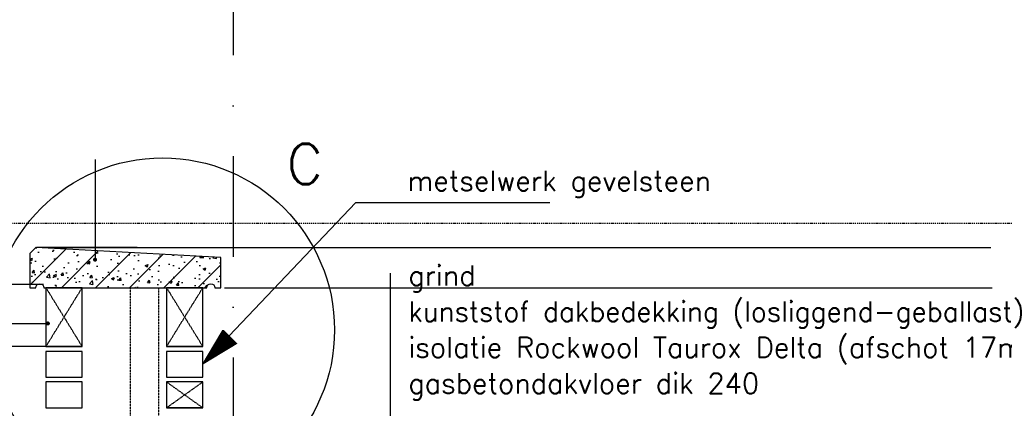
# Model space of a CAD drawing. Extents: x 145187 to 222247, y 87753 to 171871.
# Tile 16 of 36: x 152209 to 154656, y 99687 to 100652. Entities that reach past the tile are written whole.
import ezdxf

# ---------------------------------------------------------------- set-up
doc = ezdxf.new("R2010")
doc.units = 0
doc.header["$LTSCALE"] = 5
doc.header["$MEASUREMENT"] = 0
doc.header["$PDMODE"] = 3
doc.header["$PDSIZE"] = 0.1
for name, pattern in [('DASHDOT', [1, 0.5, -0.25, 0, -0.25]), ('DD1', [2.66667, 1.66667, -0.5, 0, -0.5]), ('HIDDEN', [0.375, 0.25, -0.125]), ('HIDDEN2', [0.1875, 0.125, -0.0625])]:
    doc.linetypes.add(name, pattern=pattern)
doc.layers.get('0').update_dxf_attribs({"linetype": 'CONTINUOUS'})
doc.layers.get('DEFPOINTS').update_dxf_attribs({"linetype": 'CONTINUOUS'})
for name, color, linetype in [('_DETAILNUMMERS', 4, 'CONTINUOUS'), ('_DETAILNUMMERSTEKST', 4, 'CONTINUOUS'), ('A--A26--_F--3-', 9, 'CONTINUOUS'), ('A--L21D1_BUITENWAND', 1, 'CONTINUOUS'), ('A--L21D4_BUITENWAND', 4, 'CONTINUOUS'), ('A--L21DC1_BUITENWAND', 1, 'HIDDEN'), ('A--L26--_F--3-', 7, 'CONTINUOUS'), ('A--L28DC1_KONSTRUKTIES', 1, 'HIDDEN2'), ('A--M$1A-_F123-', 1, 'CONTINUOUS'), ('A--T$1A-_F123_20', 1, 'CONTINUOUS'), ('A--T01A-25_TEKST', 2, 'CONTINUOUS'), ('STRAMIEN', 8, 'DD1')]:
    doc.layers.add(name, color=color, linetype=linetype)
doc.styles.add('HIEMSTRA', font='romans.shx')
doc.dimstyles.get("Standard").update_dxf_attribs({"dimscale": 50, "dimtxt": 2.5, "dimasz": 2, "dimexe": 0.3, "dimexo": 0.3, "dimgap": 2, "dimtad": 1, "dimdec": 0, "dimzin": 0, "dimdsep": 46, "dimtxsty": 'HIEMSTRA', "dimblk1": 'OBLIQUE', "dimblk2": 'OBLIQUE', "dimsah": 1, "dimcen": 0.09, "dimdle": 0.3, "dimclrd": 1, "dimclre": 1, "dimclrt": 2, "dimadec": 0, "dimazin": 0, "dimtfac": 1, "dimtdec": 4, "dimtix": 1, "dimtmove": 2, "dimatfit": 3, "dimldrblk": 'OBLIQUE', "dimfxl": 0, "dimtvp": 625, "dimtolj": 1, "dimtzin": 0, "dimarcsym": 0})

# ---------------------------------------------------------------- blocks, each defined once
blk = doc.blocks.new('BETONAFDEKKER')
at = {"layer": 'A--A26--_F--3-'}
h = blk.add_hatch(dxfattribs=at)
h.set_pattern_fill('ALFABET', color=9, scale=10, style=0, pattern_type=2)
h.set_pattern_definition([(45, (-109882.7, -99503.284), (-42.426407, 42.426407), []), (50, (-109882.7, -99503.284), (71.726018, -6.275213), [7.5, -82.5]), (355, (-109882.7, -99503.284), (-13.875133, 75.219213), [6, -66]), (100.4514, (-109876.72, -99503.81), (57.850938, 68.943954), [6.37402, -70.11421]), (46.1842, (-109882.7, -99483.28), (106.724105, -16.5519), [11.25, -123.75]), (96.6356, (-109873.8, -99484.66), (93.46627, 97.41179), [9.56103, -105.1713]), (351.1842, (-109882.7, -99483.28), (93.466195, 97.41186), [9, -99]), (21, (-109872.7, -99488.284), (59.690705, -40.26189), [7.5, -82.5]), (326, (-109872.7, -99488.284), (24.331533, 72.515005), [6, -66]), (71.4514, (-109867.724, -99491.64), (84.022263, 32.25305), [6.37402, -70.11421]), (37.5, (-109882.698, -99503.284), (1.2159855, 33.2893854), [0, -65.2, 0, -67, 0, -66.25]), (7.5, (-109882.698, -99503.284), (26.306954, 39.441171), [0, -38.2, 0, -63.7, 0, -25.25]), (327.5, (-109904.998, -99503.284), (53.3822436, -2.255487), [0, -25, 0, -78, 0, -103.5]), (317.5, (-109915, -99503.284), (58.318617, 10.010498), [0, -32.5, 0, -51.8, 0, -73.5]), (317.5, (-109915, -99503.284), (58.318617, 10.010498), [0, -32.5, 0, -51.8, 0, -73.5])])
edge = h.paths.add_edge_path()
edge.add_line((430, 204.6), (430, 279.6))
edge.add_line((430, 279.6), (-30, 304.6))
edge.add_line((-30, 304.6), (-45, 289.6))
edge.add_line((-45, 289.6), (-45, 204.6))
edge.add_line((-45, 204.6), (-30, 204.6))
edge.add_arc((-20, 204.6), 10, 0, 180, ccw=False)
edge.add_line((-10, 204.6), (395, 204.6))
edge.add_arc((405, 204.6), 10, 0, 180, ccw=False)
edge.add_line((415, 204.6), (430, 204.6))
at = {"layer": 'A--L26--_F--3-', "color": 4, "linetype": 'Continuous'}
blk.add_lwpolyline([(430, 204.6), (430, 279.6), (-30, 304.6), (-45, 289.6), (-45, 204.6), (-30, 204.6, -1), (-10, 204.6), (395, 204.6, -1), (415, 204.6)], format="xyb", close=True, dxfattribs=at)
blk = doc.blocks.new('_OBLIQUE')
at = {"color": 0, "linetype": 'ByBlock'}
blk.add_line((-0.5, -0.5), (0.5, 0.5), dxfattribs=at)
blk = doc.blocks.new('*D73')
at = {"color": 1, "linetype": 'ByBlock'}
for p, q in [((152273.3, 99840.1), (152020, 99840.1)), ((152026, 98301.9), (152026, 99846.1)), ((152273.3, 98307.9), (152020, 98307.9))]:
    blk.add_line(p, q, dxfattribs=at)
at = {"layer": 'DEFPOINTS', "color": 0, "linetype": 'ByBlock'}
for p in [(152026, 99840.1), (152279.3, 99840.1), (152279.3, 98307.9)]:
    blk.add_point(p, dxfattribs=at)
at = {"color": 1, "linetype": 'ByBlock', "xscale": 40, "yscale": 40, "zscale": 40}
for p, rotation in [((152026, 99840.1), 90), ((152026, 98307.9), 270)]:
    blk.add_blockref('_OBLIQUE', p, dxfattribs=dict(at, rotation=rotation))
at = {"color": 2, "linetype": 'ByBlock', "insert": (151952.7, 99074), "char_height": 50, "attachment_point": 5, "rotation": 90, "style": 'HIEMSTRA'}
blk.add_mtext('\\A1;20 lgn = 1521.6', dxfattribs=at)
blk = doc.blocks.new('*D90')
at = {"layer": 'A--M$1A-_F123-', "color": 1, "lineweight": -2}
for p, q in [((152026, 99993.9), (152026, 100033.9)), ((152268.3, 99993.9), (152020, 99993.9)), ((152026, 99840.1), (152026, 99993.9)), ((152273.3, 99840.1), (152020, 99840.1)), ((152026, 99840.1), (152026, 99800.1))]:
    blk.add_line(p, q, dxfattribs=at)
at = {"layer": 'DEFPOINTS', "color": 0}
for p in [(152026, 99993.9), (152274.3, 99993.9), (152279.3, 99840.1)]:
    blk.add_point(p, dxfattribs=at)
at = {"layer": 'A--M$1A-_F123-', "color": 1, "lineweight": -2, "xscale": 40, "yscale": 40, "zscale": 40}
for p, rotation in [((152026, 99993.9), 270), ((152026, 99840.1), 90)]:
    blk.add_blockref('_OBLIQUE', p, dxfattribs=dict(at, rotation=rotation))
at = {"layer": 'A--M$1A-_F123-', "color": 2, "insert": (151952.7, 99917), "char_height": 50, "attachment_point": 5, "rotation": 90, "style": 'HIEMSTRA'}
blk.add_mtext('\\A1;2 lgn = 152.16', dxfattribs=at)

msp = doc.modelspace()

# ---------------------------------------------------------------- hatches: boundary and pattern name
at = {"layer": 'A--T01A-25_TEKST', "extrusion": (2.16262e-06, 9.57491e-07, 1)}
h = msp.add_hatch(dxfattribs=at)
h.set_pattern_fill('ANSI31', color=256, angle=45.2381, style=0)
h.set_pattern_definition([(90.238108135, (112913.8281, -75671.06363), (-0.1249989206, -0.00051946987), [])])
h.paths.add_polyline_path([(152748.9, 99847.3), (152664.2, 99796.1), (152714.8, 99881.1)])

# ---------------------------------------------------------------- linework, layer by layer
at = {"layer": '_DETAILNUMMERS'}
msp.add_circle((152564.3, 99881.1), 427.3, dxfattribs=at)
at = {"layer": 'A--L21D1_BUITENWAND'}
for p, q in [((152299.2, 100085.9), (154622.6, 100085.9)), ((152718.5, 99985.9), (154626, 99985.9))]:
    msp.add_line(p, q, dxfattribs=at)
at = {"layer": 'A--L21D4_BUITENWAND', "elevation": 0}
for points in [[(152364.3, 99985.9), (152274.3, 99985.9), (152274.3, 99840.1), (152364.3, 99840.1)], [(152664.2, 99985.9), (152574.2, 99985.9), (152574.2, 99840.1), (152664.2, 99840.1)], [(152364.3, 99828.1), (152274.3, 99828.1), (152274.3, 99764), (152364.3, 99764)], [(152664.2, 99828.1), (152574.2, 99828.1), (152574.2, 99764), (152664.2, 99764)], [(152364.3, 99752.1), (152274.3, 99752.1), (152274.3, 99687.9), (152364.3, 99687.9)]]:
    msp.add_lwpolyline(points, close=True, dxfattribs=at)
at = {"layer": 'A--L21D4_BUITENWAND'}
msp.add_lwpolyline([(152664.2, 99752.1), (152574.2, 99752.1), (152574.2, 99687.9), (152664.2, 99687.9)], close=True, dxfattribs=at)
at = {"layer": 'A--L21DC1_BUITENWAND'}
for points in [[(152274.3, 99840.1), (152364.3, 99985.9), (152274.3, 99985.9), (152364.3, 99840.1)], [(152574.2, 99687.9), (152664.2, 99752.1), (152574.2, 99752.1), (152664.2, 99687.9)]]:
    msp.add_lwpolyline(points, close=True, dxfattribs=at)
at = {"layer": 'A--L21DC1_BUITENWAND', "elevation": 0}
msp.add_lwpolyline([(152574.2, 99840.1), (152664.2, 99985.9), (152574.2, 99985.9), (152664.2, 99840.1)], close=True, dxfattribs=at)
at = {"layer": 'A--L28DC1_KONSTRUKTIES'}
msp.add_lwpolyline([(152484.2, 95248.9), (152484.2, 96482.8), (152394.2, 96482.8), (152394.2, 96492.8), (152484.2, 96492.8), (152484.2, 96904.8), (152484.2, 96904.8), (152484.2, 96904.8), (152484.2, 98493.9), (152364.2, 98493.9), (152364.2, 98623.9), (152484.2, 98623.9), (152484.2, 99985.9), (152484.2, 99985.9), (152484.2, 99985.9), (152554.2, 99985.9), (152554.2, 91947.5)], dxfattribs=at)
at = {"layer": 'A--T$1A-_F123_20', "const_width": 4.75}
for points in [[(152399.2, 100055.8, -1), (152393.9, 100055.8, -1)], [(152281.9, 99897.3, -1), (152276.6, 99897.3, -1)]]:
    msp.add_lwpolyline(points, format="xyb", close=True, dxfattribs=at)
at = {"layer": 'A--T01A-25_TEKST'}
for p, q in [((152396.5, 100304.2), (152396.5, 100055.8)), ((153043.4, 100197.2), (152729.6, 99866.5, 0)), ((153526.9, 100197.2), (153043.4, 100197.2)), ((153130.6, 98495.9), (153130.6, 100022.5)), ((151265.8, 99897.3), (152279.2, 99897.3))]:
    msp.add_line(p, q, dxfattribs=at)
at = {"layer": 'STRAMIEN', "linetype": 'DASHDOT', "ltscale": 100}
for p, q in [((152739.3, 110315), (152739.3, 90172.2)), ((152500.8, 100085.9), (150032, 100085.9))]:
    msp.add_line(p, q, dxfattribs=at)
at = {"layer": 'STRAMIEN', "linetype": 'DASHDOT'}
msp.add_line((160948.3, 100145.9), (150040.5, 100145.9), dxfattribs=at)

# ---------------------------------------------------------------- block references
msp.add_blockref('BETONAFDEKKER', (152279.2, 99781.3))

# ---------------------------------------------------------------- texts
at = {"layer": '_DETAILNUMMERSTEKST', "style": 'HIEMSTRA'}
msp.add_text('C', height=100, dxfattribs=at).set_placement((152872.7, 100243.4))
at = {"layer": 'A--T01A-25_TEKST', "style": 'HIEMSTRA'}
for s, p in [('metselwerk gevelsteen', (153173.1, 100226.4)), ('grind', (153174.9, 99991.3)), ('kunststof dakbedekking (losliggend-geballast)', (153174.9, 99902.1)), ('isolatie Rockwool Taurox Delta (afschot 17mm/m1)', (153174.9, 99812.9)), ('gasbetondakvloer dik 240', (153174.9, 99723.7))]:
    msp.add_text(s, height=50, dxfattribs=at).set_placement(p)

# ---------------------------------------------------------------- dimensions: what is measured, and where the dimension line sits
at = {"layer": 'A--M$1A-_F123-'}
for base, p1, p2, text, picture, middle in [((152026, 99993.9), (152279.3, 99840.1), (152274.3, 99993.9), '2 lgn = 152.16', '*D90', (151952.7, 99917)), ((152026, 99840.1), (152279.3, 98307.9), (152279.3, 99840.1), '20 lgn = 1521.6', '*D73', (151952.7, 99074))]:
    dim = msp.add_linear_dim(base=base, p1=p1, p2=p2, angle=270, text=text, dimstyle='Standard', override={"dimscale": 20}, dxfattribs=at)
    dim.commit()
    dim.dimension.update_dxf_attribs({"geometry": picture, "text_midpoint": middle})

doc.saveas('drawing.dxf')
